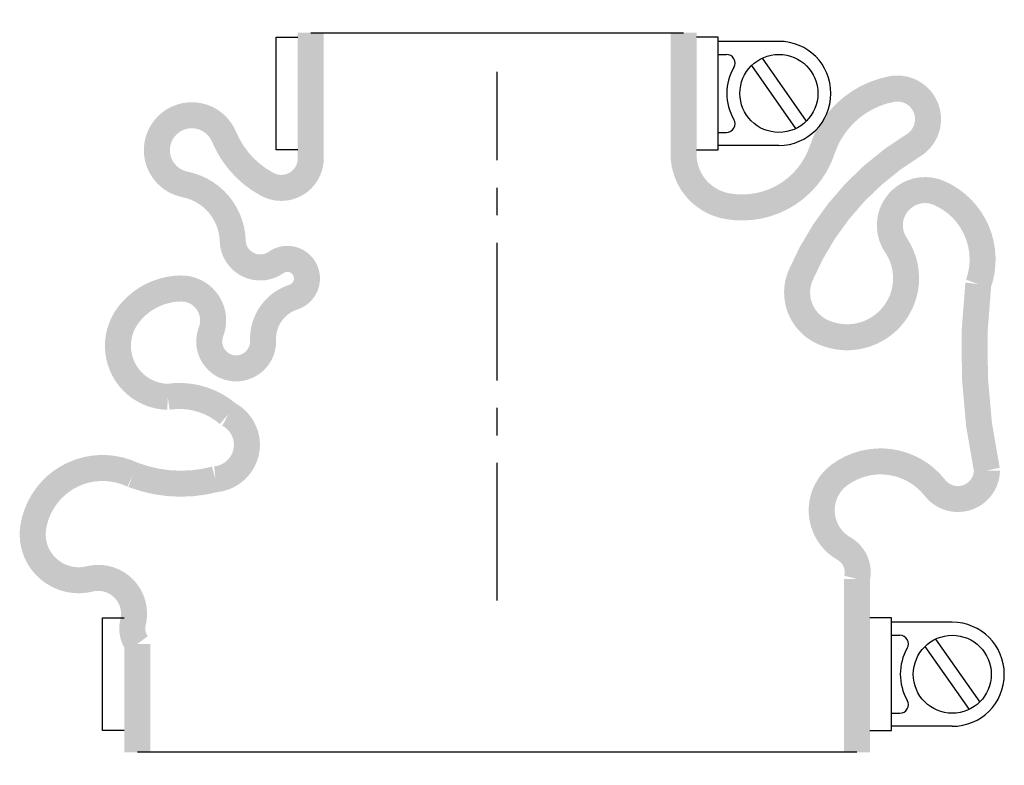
# Model space of a CAD drawing. Header units: millimetres. Extents: x -55 to 58, y -19 to 67.
import ezdxf

# ---------------------------------------------------------------- set-up
doc = ezdxf.new("R2010")
doc.units = ezdxf.units.MM
doc.header["$LTSCALE"] = 0.5
doc.header["$MEASUREMENT"] = 0
doc.linetypes.add('CENTER', pattern=[50.8, 31.75, -6.35, 6.35, -6.35])
doc.layers.get('0').update_dxf_attribs({"linetype": 'CONTINUOUS'})
doc.layers.add('Center', color=1, linetype='CENTER')

msp = doc.modelspace()

# ---------------------------------------------------------------- linework, layer by layer
for p, q in [((-25.5, 52), (-25.5, 65)), ((-25.5, 65), (-23, 65)), ((-21.5, 65.5), (21.5, 65.5)), ((25.5, 65), (23, 65)), ((25.5, 52), (25.5, 65)), ((32.5, 64.5), (25.5, 64.5)), ((25.5, 63), (26.44, 63)), ((30.57, 62.56), (35.66, 55.3)), ((29.34, 61.7), (34.43, 54.44)), ((25.5, 54), (26.44, 54)), ((32.5, 52.5), (25.5, 52.5)), ((-23, 52), (-25.5, 52)), ((23, 52), (25.5, 52)), ((-45.5, -15), (-45.5, -2)), ((-45.5, -2), (-43, -2)), ((45.5, -2), (43, -2)), ((45.5, -15), (45.5, -2)), ((52.5, -2.5), (45.5, -2.5)), ((45.5, -4), (46.44, -4)), ((50.57, -4.44), (55.66, -11.7)), ((49.34, -5.3), (54.43, -12.56)), ((45.5, -13), (46.44, -13)), ((52.5, -14.5), (45.5, -14.5)), ((-43, -15), (-45.5, -15)), ((43, -15), (45.5, -15)), ((41.5, -17.5), (-41.5, -17.5))]:
    msp.add_line(p, q)
at = {"const_width": 3, "flags": 128}
for points in [[(-21.5, 65.5), (-21.5, 51, -0.56619), (-26.5, 48, -0.173214), (-31.5, 53.5, 1.667268), (-36, 48, -0.349852), (-30.5, 41.5, 0.598056), (-25.5, 39, -1.163294), (-23.5, 35, 0.335337), (-27, 30, -1.224957), (-33, 31, 0.531721), (-36.5, 36, 0.226938), (-42.5, 33, 0.615314), (-38, 23.5, -0.219784), (-31, 21.5, -0.749263), (-32.5, 14, -0.157952), (-42, 14.5, 0.500401), (-53.5, 8.5, 0.538118), (-47, 2.5, -0.564179), (-42, -2.5, 0.223265), (-41.5, -5), (-41.5, -17.5)], [(21.5, 65.5), (21.5, 51.5, 0.36205), (26.5, 45.5, 0.373567), (37.5, 52, -0.271332), (45.5, 59, -0.835937), (48, 52.5, 0.15691), (35, 37.5, 0.405212), (37.5, 31, 0.760159), (46, 41, -0.75249), (51, 47, -0.394653), (55.5, 36.5, 0.082963), (56.5, 15, -0.704922), (50.5, 13, 0.405667), (39.5, 14.5, 0.542617), (40, 6, -0.335934), (41.5, 2.5), (41.5, -17.5)]]:
    msp.add_lwpolyline(points, format="xyb", dxfattribs=at)
for centre in [(32.5, 58.5), (52.5, -8.5)]:
    msp.add_circle(centre, 4.5)
for centre, radius, start, end in [((32.5, 58.5), 6, 270, 90), ((26.44, 62), 1, 330, 90), ((32.5, 58.5), 6, 150, 210), ((26.44, 55), 1, 270, 30), ((52.5, -8.5), 6, 270, 90), ((46.44, -5), 1, 330, 90), ((52.5, -8.5), 6, 150, 210), ((46.44, -12), 1, 270, 30)]:
    msp.add_arc(centre, radius, start, end)
at = {"layer": 'Center'}
msp.add_line((0, 0), (0, 61), dxfattribs=at)

doc.saveas('drawing.dxf')
